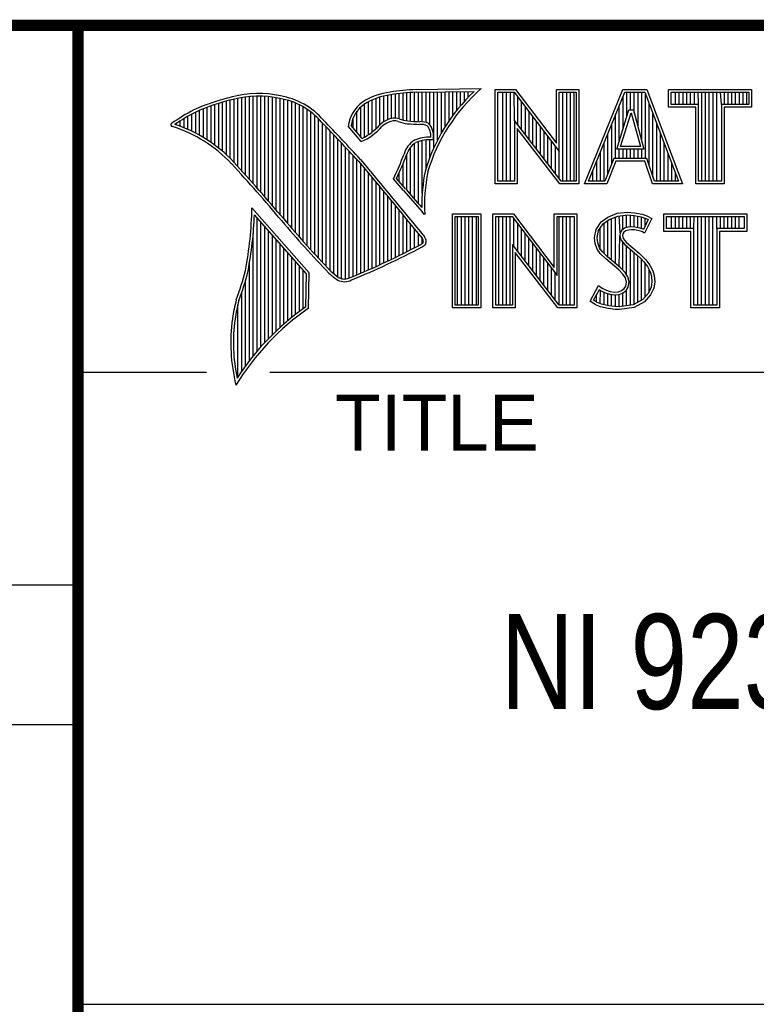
# Model space of a CAD drawing. Header units: inches. Extents: x 0 to 34, y 0 to 22.
# Tile 7 of 21: x 28.3 to 29.6, y 1.3 to 3. Entities that reach past the tile are written whole.
import ezdxf

# ---------------------------------------------------------------- set-up
doc = ezdxf.new("R2010")
doc.units = ezdxf.units.IN
doc.header["$LTSCALE"] = 1.87
doc.header["$MEASUREMENT"] = 0
doc.layers.get('0').update_dxf_attribs({"linetype": 'CONTINUOUS'})
doc.styles.get("Standard").update_dxf_attribs({"font": 'txt', "width": 0.8})

msp = doc.modelspace()

# ---------------------------------------------------------------- linework, layer by layer
at = {"color": 2, "linetype": 'CONTINUOUS'}
for p, q in [((28.3793, 3.0003), (33.5093, 3.0003)), ((28.3793, 3.0003), (28.3793, 1.2503)), ((28.9844, 2.885), (29.1009, 2.8868)), ((28.6659, 2.7474), (28.6659, 2.8695)), ((28.6727, 2.7398), (28.6727, 2.8708)), ((28.6796, 2.7323), (28.6796, 2.8719)), ((28.6865, 2.7247), (28.6865, 2.8727)), ((28.6933, 2.717), (28.6933, 2.8732)), ((28.7002, 2.7092), (28.7002, 2.8734)), ((28.707, 2.7014), (28.707, 2.8733)), ((28.7139, 2.6936), (28.7139, 2.873)), ((28.7208, 2.6856), (28.7208, 2.8724)), ((28.7276, 2.6776), (28.7276, 2.8716)), ((28.7345, 2.6696), (28.7345, 2.8704)), ((28.7414, 2.6615), (28.7414, 2.869)), ((28.913, 2.8153), (28.913, 2.8696)), ((28.9198, 2.8223), (28.9198, 2.8719)), ((28.9267, 2.8275), (28.9267, 2.8737)), ((28.9336, 2.8311), (28.9336, 2.875)), ((28.9404, 2.8335), (28.9404, 2.8759)), ((28.9473, 2.834), (28.9473, 2.8769)), ((28.9542, 2.8327), (28.9542, 2.8778)), ((28.961, 2.8306), (28.961, 2.8785)), ((28.9679, 2.8292), (28.9679, 2.8791)), ((28.9747, 2.8285), (28.9747, 2.8796)), ((28.9816, 2.828), (28.9816, 2.88)), ((28.9845, 2.8802), (29.0882, 2.8817)), ((28.9885, 2.8278), (28.9885, 2.8802)), ((28.9953, 2.8276), (28.9953, 2.8803)), ((29.0022, 2.8263), (29.0022, 2.8804)), ((29.0091, 2.822), (29.0091, 2.8805)), ((29.0159, 2.7805), (29.0159, 2.8806)), ((29.0228, 2.7947), (29.0228, 2.8807)), ((29.0297, 2.8073), (29.0297, 2.8808)), ((29.0365, 2.8188), (29.0365, 2.881)), ((29.0434, 2.8293), (29.0434, 2.8811)), ((29.0502, 2.8389), (29.0502, 2.8812)), ((29.0571, 2.8479), (29.0571, 2.8813)), ((29.064, 2.8562), (29.064, 2.8814)), ((29.0708, 2.8641), (29.0708, 2.8815)), ((29.0777, 2.8714), (29.0777, 2.8816)), ((29.1256, 2.8852), (29.1624, 2.8852)), ((29.1256, 2.7166), (29.1256, 2.8852)), ((29.1305, 2.8804), (29.16, 2.8804)), ((29.1305, 2.7215), (29.1305, 2.8804)), ((29.1395, 2.7215), (29.1395, 2.8804)), ((29.1462, 2.7215), (29.1462, 2.8804)), ((29.1529, 2.7215), (29.1529, 2.8804)), ((29.1604, 2.8299), (29.1596, 2.8804)), ((29.16, 2.8804), (29.2402, 2.7746)), ((29.1624, 2.8852), (29.2354, 2.7891)), ((29.1663, 2.8222), (29.1663, 2.872)), ((29.2354, 2.8852), (29.2754, 2.8852)), ((29.2354, 2.7891), (29.2354, 2.8852)), ((29.2402, 2.8804), (29.2705, 2.8804)), ((29.2402, 2.7746), (29.2402, 2.8804)), ((29.2469, 2.7215), (29.2469, 2.8804)), ((29.2536, 2.7215), (29.2536, 2.8804)), ((29.2603, 2.7215), (29.2603, 2.8804)), ((29.267, 2.7215), (29.267, 2.8804)), ((29.2705, 2.8804), (29.2705, 2.7215)), ((29.2754, 2.8852), (29.2754, 2.7166)), ((29.2853, 2.7167), (29.3541, 2.8851)), ((29.2926, 2.7216), (29.3574, 2.8802)), ((29.3541, 2.8851), (29.3967, 2.8851)), ((29.3543, 2.8139), (29.3543, 2.8725)), ((29.3574, 2.8802), (29.3933, 2.8802)), ((29.361, 2.8356), (29.361, 2.8802)), ((29.3677, 2.8486), (29.3677, 2.8802)), ((29.3744, 2.8428), (29.3744, 2.8802)), ((29.3811, 2.8181), (29.3811, 2.8802)), ((29.3878, 2.7935), (29.3878, 2.8802)), ((29.3933, 2.8802), (29.4535, 2.7216)), ((29.3945, 2.7618), (29.3945, 2.877)), ((29.3967, 2.8851), (29.4606, 2.7167)), ((29.4357, 2.8851), (29.584, 2.8851)), ((29.4357, 2.8537), (29.4357, 2.8851)), ((29.4406, 2.8802), (29.5791, 2.8802)), ((29.4406, 2.8586), (29.4406, 2.8802)), ((29.4482, 2.8586), (29.4482, 2.8802)), ((29.4549, 2.8586), (29.4549, 2.8802)), ((29.4616, 2.8586), (29.4616, 2.8802)), ((29.4684, 2.8586), (29.4684, 2.8802)), ((29.4751, 2.8586), (29.4751, 2.8802)), ((29.4818, 2.8586), (29.4818, 2.8802)), ((29.4892, 2.8586), (29.4885, 2.8802)), ((29.4952, 2.7216), (29.4952, 2.8802)), ((29.5019, 2.7216), (29.5019, 2.8802)), ((29.5086, 2.7216), (29.5086, 2.8802)), ((29.5153, 2.7216), (29.5153, 2.8802)), ((29.522, 2.7216), (29.522, 2.8802)), ((29.5305, 2.8586), (29.5288, 2.8802)), ((29.5355, 2.8586), (29.5355, 2.8802)), ((29.5422, 2.8586), (29.5422, 2.8802)), ((29.5489, 2.8586), (29.5489, 2.8802)), ((29.5556, 2.8586), (29.5556, 2.8802)), ((29.5623, 2.8586), (29.5623, 2.8802)), ((29.569, 2.8586), (29.569, 2.8802)), ((29.5757, 2.8586), (29.5757, 2.8802)), ((29.5791, 2.8802), (29.5791, 2.8586)), ((29.584, 2.8851), (29.584, 2.8537)), ((28.6109, 2.7952), (28.6109, 2.8535)), ((28.6178, 2.7906), (28.6178, 2.856)), ((28.6247, 2.7856), (28.6247, 2.8584)), ((28.6315, 2.7803), (28.6315, 2.8606)), ((28.6384, 2.7747), (28.6384, 2.8626)), ((28.6453, 2.7685), (28.6453, 2.8645)), ((28.6521, 2.762), (28.6521, 2.8662)), ((28.659, 2.7548), (28.659, 2.8679)), ((28.7482, 2.6533), (28.7482, 2.8677)), ((28.7551, 2.6452), (28.7551, 2.8659)), ((28.762, 2.6372), (28.762, 2.8638)), ((28.7688, 2.6293), (28.7688, 2.8611)), ((28.7757, 2.6214), (28.7757, 2.858)), ((28.7826, 2.6137), (28.7826, 2.8543)), ((28.8855, 2.8005), (28.8855, 2.854)), ((28.8924, 2.8003), (28.8924, 2.8594)), ((28.8992, 2.8044), (28.8992, 2.8634)), ((28.9061, 2.8094), (28.9061, 2.8668)), ((29.173, 2.8135), (29.173, 2.8632)), ((29.1798, 2.8048), (29.1798, 2.8543)), ((29.3475, 2.7921), (29.3475, 2.8561)), ((29.4012, 2.7485), (29.4012, 2.8593)), ((29.4843, 2.8537), (29.4357, 2.8537)), ((29.4892, 2.8586), (29.4406, 2.8586)), ((29.4843, 2.7167), (29.4843, 2.8537)), ((29.4892, 2.7216), (29.4892, 2.8586)), ((29.5791, 2.8586), (29.5305, 2.8586)), ((29.5305, 2.8586), (29.5305, 2.7216)), ((29.584, 2.8537), (29.5354, 2.8537)), ((29.5354, 2.8537), (29.5354, 2.7167)), ((28.5766, 2.8137), (28.5766, 2.8374)), ((28.5835, 2.8105), (28.5835, 2.8412)), ((28.5904, 2.8071), (28.5904, 2.8449)), ((28.5972, 2.8034), (28.5972, 2.8479)), ((28.6041, 2.7994), (28.6041, 2.8508)), ((28.7894, 2.606), (28.7894, 2.8501)), ((28.7963, 2.5985), (28.7963, 2.8451)), ((28.8031, 2.591), (28.8031, 2.8394)), ((28.8718, 2.8167), (28.8718, 2.8343)), ((28.8786, 2.8086), (28.8786, 2.8464)), ((29.1865, 2.7961), (29.1865, 2.8455)), ((29.1932, 2.7873), (29.1932, 2.8367)), ((29.3408, 2.7618), (29.3408, 2.8396)), ((29.3434, 2.7787), (29.365, 2.8486)), ((29.35, 2.7836), (29.3686, 2.8438)), ((29.365, 2.8486), (29.3728, 2.8486)), ((29.3686, 2.8438), (29.3691, 2.8438)), ((29.3691, 2.8438), (29.3854, 2.7836)), ((29.3728, 2.8486), (29.3918, 2.7787)), ((29.4079, 2.7286), (29.4079, 2.8416)), ((28.556, 2.8217), (28.556, 2.8246)), ((28.5629, 2.8193), (28.5629, 2.8291)), ((28.5698, 2.8166), (28.5698, 2.8333)), ((28.81, 2.5836), (28.81, 2.8328)), ((28.8169, 2.5762), (28.8169, 2.8253)), ((28.8237, 2.569), (28.8237, 2.8181)), ((28.8865, 2.792), (28.8631, 2.8194)), ((28.8878, 2.7979), (28.8682, 2.8209)), ((29.2438, 2.7215), (29.1604, 2.8299)), ((29.1604, 2.8299), (29.1604, 2.7215)), ((29.1999, 2.7786), (29.1999, 2.8278)), ((29.2066, 2.7699), (29.2066, 2.819)), ((29.3341, 2.752), (29.3341, 2.8232)), ((29.4147, 2.7216), (29.4147, 2.8239)), ((28.8306, 2.5618), (28.8306, 2.8109)), ((28.8375, 2.5556), (28.8375, 2.8037)), ((29.2414, 2.7166), (29.1653, 2.8156)), ((29.1653, 2.8156), (29.1653, 2.7166)), ((29.2133, 2.7612), (29.2133, 2.8101)), ((29.22, 2.7525), (29.22, 2.8013)), ((29.3274, 2.7353), (29.3274, 2.8068)), ((29.4214, 2.7216), (29.4214, 2.8063)), ((28.8443, 2.5505), (28.8443, 2.7965)), ((28.8512, 2.5472), (28.8512, 2.7893)), ((28.8581, 2.5466), (28.8581, 2.782)), ((28.9747, 2.697), (28.9747, 2.7823)), ((28.9816, 2.689), (28.9816, 2.7889)), ((28.9885, 2.6813), (28.9885, 2.7921)), ((28.9953, 2.6998), (28.9953, 2.7939)), ((29.0022, 2.7448), (29.0022, 2.795)), ((29.0091, 2.7642), (29.0091, 2.7954)), ((29.2267, 2.7437), (29.2267, 2.7924)), ((29.2334, 2.735), (29.2334, 2.7836)), ((29.3207, 2.7216), (29.3207, 2.7904)), ((29.3854, 2.7836), (29.35, 2.7836)), ((29.4281, 2.7216), (29.4281, 2.7886)), ((28.8649, 2.5483), (28.8649, 2.7748)), ((28.8718, 2.5513), (28.8718, 2.7675)), ((28.9679, 2.7053), (28.9679, 2.7699)), ((29.2402, 2.7263), (29.2402, 2.7746)), ((29.314, 2.7216), (29.314, 2.774)), ((29.3918, 2.7787), (29.3434, 2.7787)), ((29.3475, 2.7618), (29.3475, 2.7787)), ((29.3543, 2.7618), (29.3543, 2.7787)), ((29.361, 2.7618), (29.361, 2.7787)), ((29.3677, 2.7618), (29.3677, 2.7787)), ((29.3744, 2.7618), (29.3744, 2.7787)), ((29.3811, 2.7618), (29.3811, 2.7787)), ((29.3878, 2.7618), (29.3878, 2.7787)), ((29.4348, 2.7216), (29.4348, 2.7709)), ((28.8786, 2.5541), (28.8786, 2.7602)), ((28.8855, 2.557), (28.8855, 2.7523)), ((28.961, 2.7133), (28.961, 2.7519)), ((29.3073, 2.7216), (29.3073, 2.7575)), ((29.3381, 2.7618), (29.3219, 2.7216)), ((29.3414, 2.7569), (29.3252, 2.7167)), ((29.3968, 2.7618), (29.3381, 2.7618)), ((29.3933, 2.7569), (29.3414, 2.7569)), ((29.4068, 2.7167), (29.3933, 2.7569)), ((29.4103, 2.7216), (29.3968, 2.7618)), ((29.4415, 2.7216), (29.4415, 2.7532)), ((28.8924, 2.5599), (28.8924, 2.744)), ((28.8992, 2.5628), (28.8992, 2.7357)), ((28.9542, 2.7212), (28.9542, 2.7362)), ((29.3006, 2.7216), (29.3006, 2.7411)), ((29.4482, 2.7216), (29.4482, 2.7355)), ((28.9061, 2.5659), (28.9061, 2.7274)), ((28.913, 2.5689), (28.913, 2.7191)), ((28.9198, 2.5721), (28.9198, 2.7107)), ((28.962, 2.7048), (28.9438, 2.7257)), ((28.9657, 2.7079), (28.9496, 2.7264)), ((29.1653, 2.7166), (29.1256, 2.7166)), ((29.1604, 2.7215), (29.1305, 2.7215)), ((29.2754, 2.7166), (29.2414, 2.7166)), ((29.2705, 2.7215), (29.2438, 2.7215)), ((29.3252, 2.7167), (29.2853, 2.7167)), ((29.3219, 2.7216), (29.2926, 2.7216)), ((29.4606, 2.7167), (29.4068, 2.7167)), ((29.4535, 2.7216), (29.4103, 2.7216)), ((29.5354, 2.7167), (29.4843, 2.7167)), ((29.5305, 2.7216), (29.4892, 2.7216)), ((28.9267, 2.5752), (28.9267, 2.7024)), ((28.9336, 2.5784), (28.9336, 2.6941)), ((28.9404, 2.5817), (28.9404, 2.6858)), ((28.9473, 2.585), (28.9473, 2.6775)), ((28.7934, 2.5573), (28.6909, 2.6738)), ((28.7886, 2.5555), (28.6954, 2.6613)), ((28.9542, 2.5884), (28.9542, 2.6692)), ((28.961, 2.5918), (28.961, 2.6609)), ((28.9997, 2.6619), (28.9953, 2.6667)), ((29.0492, 2.6631), (29.1, 2.6631)), ((29.0492, 2.4947), (29.0492, 2.6631)), ((29.0541, 2.6583), (29.0951, 2.6583)), ((29.0541, 2.4996), (29.0541, 2.6583)), ((29.0587, 2.4996), (29.0587, 2.6583)), ((29.0654, 2.4996), (29.0654, 2.6583)), ((29.0721, 2.4996), (29.0721, 2.6583)), ((29.0788, 2.4996), (29.0788, 2.6583)), ((29.0855, 2.4996), (29.0855, 2.6583)), ((29.0922, 2.4996), (29.0922, 2.6583)), ((29.0951, 2.6583), (29.0951, 2.4996)), ((29.1, 2.6631), (29.1, 2.4947)), ((29.1218, 2.6633), (29.1586, 2.6633)), ((29.1218, 2.4947), (29.1218, 2.6633)), ((29.1267, 2.6584), (29.1562, 2.6584)), ((29.1267, 2.4996), (29.1267, 2.6584)), ((29.1325, 2.4996), (29.1325, 2.6584)), ((29.1392, 2.4996), (29.1392, 2.6584)), ((29.1459, 2.4996), (29.1459, 2.6584)), ((29.1526, 2.4996), (29.1526, 2.6584)), ((29.1562, 2.6584), (29.2364, 2.5527)), ((29.1586, 2.6633), (29.2315, 2.5672)), ((29.2315, 2.6633), (29.2716, 2.6633)), ((29.2315, 2.5672), (29.2315, 2.6633)), ((29.2364, 2.6584), (29.2667, 2.6584)), ((29.2364, 2.5527), (29.2364, 2.6584)), ((29.2399, 2.4996), (29.2399, 2.6584)), ((29.2466, 2.4996), (29.2466, 2.6584)), ((29.2533, 2.4996), (29.2533, 2.6584)), ((29.26, 2.4996), (29.26, 2.6584)), ((29.2667, 2.6584), (29.2667, 2.4996)), ((29.2716, 2.6633), (29.2716, 2.4947)), ((29.3269, 2.6572), (29.3437, 2.6639)), ((29.3293, 2.6529), (29.3449, 2.6591)), ((29.3406, 2.5743), (29.3406, 2.6574)), ((29.3437, 2.6639), (29.3623, 2.6659)), ((29.3449, 2.6591), (29.3624, 2.661)), ((29.3491, 2.6288), (29.3473, 2.6594)), ((29.354, 2.635), (29.354, 2.6601)), ((29.3607, 2.6382), (29.3607, 2.6608)), ((29.3623, 2.6659), (29.3747, 2.665)), ((29.3624, 2.661), (29.374, 2.6602)), ((29.3674, 2.6394), (29.3674, 2.6607)), ((29.374, 2.6602), (29.387, 2.6574)), ((29.3741, 2.6393), (29.3741, 2.6602)), ((29.3747, 2.665), (29.3883, 2.6622)), ((29.3808, 2.6381), (29.3808, 2.6588)), ((29.387, 2.6574), (29.3949, 2.6547)), ((29.3883, 2.6622), (29.3967, 2.6593)), ((29.3967, 2.6593), (29.406, 2.6549)), ((29.4272, 2.6631), (29.5755, 2.6631)), ((29.4272, 2.6317), (29.4272, 2.6631)), ((29.432, 2.6583), (29.5706, 2.6583)), ((29.432, 2.6366), (29.432, 2.6583)), ((29.4412, 2.6366), (29.4412, 2.6583)), ((29.4479, 2.6366), (29.4479, 2.6583)), ((29.4547, 2.6366), (29.4547, 2.6583)), ((29.4614, 2.6366), (29.4614, 2.6583)), ((29.4681, 2.6366), (29.4681, 2.6583)), ((29.4748, 2.6366), (29.4748, 2.6583)), ((29.4807, 2.6366), (29.4815, 2.6583)), ((29.4882, 2.4996), (29.4882, 2.6583)), ((29.4949, 2.4996), (29.4949, 2.6583)), ((29.5016, 2.4996), (29.5016, 2.6583)), ((29.5083, 2.4996), (29.5083, 2.6583)), ((29.5151, 2.4996), (29.5151, 2.6583)), ((29.522, 2.6366), (29.5218, 2.6583)), ((29.5285, 2.6366), (29.5285, 2.6583)), ((29.5352, 2.6366), (29.5352, 2.6583)), ((29.5419, 2.6366), (29.5419, 2.6583)), ((29.5486, 2.6366), (29.5486, 2.6583)), ((29.5553, 2.6366), (29.5553, 2.6583)), ((29.562, 2.6366), (29.562, 2.6583)), ((29.5706, 2.6583), (29.5706, 2.6366)), ((29.5755, 2.6631), (29.5755, 2.6317)), ((28.7002, 2.4174), (28.7002, 2.6559)), ((28.707, 2.4253), (28.707, 2.6481)), ((28.7139, 2.4329), (28.7139, 2.6403)), ((28.9679, 2.5953), (28.9679, 2.6526)), ((28.9747, 2.5988), (28.9747, 2.6443)), ((29.1593, 2.6044), (29.1593, 2.6543)), ((29.1661, 2.5957), (29.1661, 2.6454)), ((29.3061, 2.6352), (29.315, 2.6485)), ((29.3107, 2.6333), (29.3186, 2.6451)), ((29.315, 2.6485), (29.3269, 2.6572)), ((29.3186, 2.6451), (29.3293, 2.6529)), ((29.3204, 2.5922), (29.3204, 2.6464)), ((29.3271, 2.5855), (29.3271, 2.6513)), ((29.3338, 2.5799), (29.3338, 2.6547)), ((29.3875, 2.6364), (29.3875, 2.6573)), ((29.3994, 2.6526), (29.3907, 2.6353)), ((29.406, 2.6549), (29.3927, 2.6283)), ((29.3942, 2.6423), (29.3942, 2.655)), ((29.3949, 2.6547), (29.3994, 2.6526)), ((28.6933, 2.4092), (28.6933, 2.6277)), ((28.7208, 2.4401), (28.7208, 2.6325)), ((28.7276, 2.447), (28.7276, 2.6247)), ((28.9816, 2.6024), (28.9816, 2.636)), ((28.9885, 2.606), (28.9885, 2.6277)), ((29.1728, 2.587), (29.1728, 2.6366)), ((29.1795, 2.5783), (29.1795, 2.6277)), ((29.3032, 2.6208), (29.3061, 2.6352)), ((29.3081, 2.6205), (29.3107, 2.6333)), ((29.3137, 2.5989), (29.3137, 2.6378)), ((29.3473, 2.5687), (29.3486, 2.6239)), ((29.3491, 2.6288), (29.3486, 2.6239)), ((29.3486, 2.6239), (29.3502, 2.6168)), ((29.3523, 2.6337), (29.3491, 2.6288)), ((29.3569, 2.6371), (29.3523, 2.6337)), ((29.3539, 2.6271), (29.3536, 2.6242)), ((29.3536, 2.6242), (29.3547, 2.619)), ((29.3559, 2.6303), (29.3539, 2.6271)), ((29.3591, 2.6326), (29.3559, 2.6303)), ((29.363, 2.6389), (29.3569, 2.6371)), ((29.364, 2.6341), (29.3591, 2.6326)), ((29.3691, 2.6395), (29.363, 2.6389)), ((29.3692, 2.6347), (29.364, 2.6341)), ((29.3753, 2.6392), (29.3691, 2.6395)), ((29.3747, 2.6344), (29.3692, 2.6347)), ((29.3834, 2.6326), (29.3747, 2.6344)), ((29.3846, 2.6374), (29.3753, 2.6392)), ((29.388, 2.6312), (29.3834, 2.6326)), ((29.3901, 2.6357), (29.3846, 2.6374)), ((29.3927, 2.6283), (29.388, 2.6312)), ((29.3907, 2.6353), (29.3901, 2.6357)), ((29.4758, 2.6317), (29.4272, 2.6317)), ((29.4807, 2.6366), (29.432, 2.6366)), ((29.4758, 2.4947), (29.4758, 2.6317)), ((29.4807, 2.4996), (29.4807, 2.6366)), ((29.5706, 2.6366), (29.522, 2.6366)), ((29.522, 2.6366), (29.522, 2.4996)), ((29.5755, 2.6317), (29.5268, 2.6317)), ((29.5268, 2.6317), (29.5268, 2.4947)), ((28.7345, 2.4537), (28.7345, 2.6169)), ((28.7414, 2.46), (28.7414, 2.6091)), ((28.9953, 2.6099), (28.9953, 2.6194)), ((29.24, 2.4996), (29.1566, 2.608)), ((29.1566, 2.608), (29.1566, 2.4996)), ((29.1862, 2.5695), (29.1862, 2.6189)), ((29.1929, 2.5608), (29.1929, 2.6101)), ((29.3043, 2.6098), (29.3032, 2.6208)), ((29.3081, 2.5999), (29.3043, 2.6098)), ((29.3091, 2.6109), (29.3081, 2.6205)), ((29.3124, 2.6022), (29.3091, 2.6109)), ((29.3502, 2.6168), (29.3573, 2.608)), ((29.354, 2.5624), (29.354, 2.6122)), ((29.3547, 2.619), (29.3608, 2.6115)), ((29.3573, 2.608), (29.3798, 2.5894)), ((29.3607, 2.5541), (29.3607, 2.6052)), ((29.3608, 2.6115), (29.3831, 2.593)), ((28.7482, 2.4662), (28.7482, 2.6013)), ((28.7551, 2.472), (28.7551, 2.5935)), ((29.2376, 2.4947), (29.1615, 2.5937)), ((29.1615, 2.5937), (29.1615, 2.4947)), ((29.1996, 2.5521), (29.1996, 2.6012)), ((29.2063, 2.5434), (29.2063, 2.5924)), ((29.3133, 2.5924), (29.3081, 2.5999)), ((29.3171, 2.5955), (29.3124, 2.6022)), ((29.3234, 2.5823), (29.3133, 2.5924)), ((29.3211, 2.5915), (29.3171, 2.5955)), ((29.3267, 2.5859), (29.3211, 2.5915)), ((29.3674, 2.4994), (29.3674, 2.5997)), ((29.3741, 2.5003), (29.3741, 2.5941)), ((29.3798, 2.5894), (29.3857, 2.5835)), ((29.3808, 2.5048), (29.3808, 2.5884)), ((29.3831, 2.593), (29.3892, 2.5869)), ((28.6865, 2.4005), (28.6865, 2.5745)), ((28.762, 2.4777), (28.762, 2.5857)), ((28.7688, 2.4831), (28.7688, 2.5779)), ((28.7757, 2.4884), (28.7757, 2.5701)), ((29.213, 2.5346), (29.213, 2.5835)), ((29.2197, 2.5259), (29.2197, 2.5747)), ((29.3466, 2.5629), (29.3234, 2.5823)), ((29.3499, 2.5665), (29.3267, 2.5859)), ((29.3857, 2.5835), (29.3916, 2.5773)), ((29.3875, 2.5074), (29.3875, 2.5816)), ((29.3892, 2.5869), (29.3953, 2.5805)), ((29.3916, 2.5773), (29.3981, 2.5689)), ((29.3942, 2.5148), (29.3942, 2.5739)), ((29.3953, 2.5805), (29.4022, 2.5715)), ((29.4022, 2.5715), (29.4074, 2.5611)), ((28.7826, 2.4934), (28.7826, 2.5623)), ((28.7875, 2.4969), (28.7886, 2.5555)), ((28.7923, 2.4943), (28.7934, 2.5573)), ((29.2265, 2.5172), (29.2265, 2.5658)), ((29.2332, 2.5085), (29.2332, 2.557)), ((29.3542, 2.5553), (29.3466, 2.5629)), ((29.358, 2.5584), (29.3499, 2.5665)), ((29.3585, 2.5484), (29.3542, 2.5553)), ((29.363, 2.5504), (29.358, 2.5584)), ((29.3981, 2.5689), (29.4029, 2.5593)), ((29.401, 2.5222), (29.401, 2.5632)), ((29.4029, 2.5593), (29.4052, 2.5518)), ((29.4052, 2.5518), (29.406, 2.5416)), ((29.4074, 2.5611), (29.4101, 2.5527)), ((29.4101, 2.5527), (29.4109, 2.5414)), ((28.6796, 2.3913), (28.6796, 2.5443)), ((29.2954, 2.507), (29.3104, 2.5348)), ((29.3104, 2.5348), (29.3168, 2.5301)), ((29.3605, 2.5411), (29.3585, 2.5484)), ((29.3591, 2.5339), (29.3605, 2.5411)), ((29.3655, 2.5413), (29.363, 2.5504)), ((29.3637, 2.5321), (29.3655, 2.5413)), ((29.406, 2.5416), (29.4045, 2.5318)), ((29.4109, 2.5414), (29.4092, 2.5304)), ((28.6727, 2.3817), (28.6727, 2.5223)), ((29.3018, 2.5086), (29.3121, 2.5275)), ((29.307, 2.505), (29.307, 2.5182)), ((29.3121, 2.5275), (29.3142, 2.526)), ((29.3137, 2.5019), (29.3142, 2.526)), ((29.3142, 2.526), (29.3213, 2.5224)), ((29.3168, 2.5301), (29.3232, 2.527)), ((29.3204, 2.5005), (29.3204, 2.5227)), ((29.3213, 2.5224), (29.3305, 2.5193)), ((29.3232, 2.527), (29.3316, 2.5241)), ((29.3271, 2.499), (29.3271, 2.5204)), ((29.3305, 2.5193), (29.339, 2.5183)), ((29.3316, 2.5241), (29.3391, 2.5232)), ((29.3338, 2.498), (29.3338, 2.5189)), ((29.339, 2.5183), (29.3472, 2.519)), ((29.3391, 2.5232), (29.346, 2.5238)), ((29.3406, 2.497), (29.3406, 2.5181)), ((29.346, 2.5238), (29.3513, 2.5258)), ((29.3472, 2.519), (29.3536, 2.5215)), ((29.3473, 2.4968), (29.3473, 2.519)), ((29.3513, 2.5258), (29.3562, 2.5293)), ((29.3536, 2.5215), (29.3598, 2.5258)), ((29.354, 2.4977), (29.354, 2.5216)), ((29.3562, 2.5293), (29.3591, 2.5339)), ((29.3598, 2.5258), (29.3637, 2.5321)), ((29.3607, 2.4985), (29.3607, 2.5265)), ((29.3995, 2.5207), (29.3896, 2.5097)), ((29.4037, 2.518), (29.3927, 2.5058)), ((29.4045, 2.5318), (29.3995, 2.5207)), ((29.4092, 2.5304), (29.4037, 2.518)), ((28.6659, 2.3715), (28.6659, 2.501)), ((29.0951, 2.4996), (29.0541, 2.4996)), ((29.1566, 2.4996), (29.1267, 2.4996)), ((29.2667, 2.4996), (29.24, 2.4996)), ((29.3049, 2.5006), (29.2954, 2.507)), ((29.3072, 2.5049), (29.3018, 2.5086)), ((29.3142, 2.4968), (29.3049, 2.5006)), ((29.3156, 2.5015), (29.3072, 2.5049)), ((29.3287, 2.4988), (29.3156, 2.5015)), ((29.3726, 2.5001), (29.3475, 2.4968)), ((29.3896, 2.5097), (29.3726, 2.5001)), ((29.3927, 2.5058), (29.3741, 2.4954)), ((29.522, 2.4996), (29.4807, 2.4996)), ((29.1, 2.4947), (29.0492, 2.4947)), ((29.1615, 2.4947), (29.1218, 2.4947)), ((29.2716, 2.4947), (29.2376, 2.4947)), ((29.3278, 2.4939), (29.3142, 2.4968)), ((29.3394, 2.4922), (29.3278, 2.4939)), ((29.3398, 2.4971), (29.3287, 2.4988)), ((29.3478, 2.4919), (29.3394, 2.4922)), ((29.3475, 2.4968), (29.3398, 2.4971)), ((29.3741, 2.4954), (29.3478, 2.4919)), ((29.5268, 2.4947), (29.4758, 2.4947)), ((28.38, 2.38), (28.61, 2.38)), ((28.7231, 2.38), (33.5, 2.38)), ((25.58, 2), (28.38, 2)), ((25.58, 1.75), (28.38, 1.75)), ((28.3793, 1.2503), (33.5093, 1.2503))]:
    msp.add_line(p, q, dxfattribs=at)
at = {"color": 7, "linetype": 'CONTINUOUS', "const_width": 0.02}
for points in [[(25.58, 3), (33.5, 3)], [(28.38, 3), (28.38, 0.5)]]:
    msp.add_lwpolyline(points, dxfattribs=at)
at = {"color": 2, "linetype": 'CONTINUOUS'}
for centre, radius, start, end in [((29.3103, 2.6468), 0.3185, 131.1194, 163.4134), ((28.7308, 2.5386), 0.3417, 102.6162, 114.8514), ((28.7025, 2.6998), 0.1784, 77.2812, 105.0674), ((28.7025, 2.6998), 0.1736, 77.2325, 105.1014), ((28.7213, 2.7479), 0.1227, 40.1648, 80.8423), ((28.7213, 2.7479), 0.1276, 40.2336, 80.7738), ((28.9506, 2.7677), 0.1134, 96.3007, 123.1683), ((28.9506, 2.7677), 0.1086, 96.2448, 123.1265), ((29.0012, 2.475), 0.4104, 92.3477, 98.8369), ((29.0012, 2.475), 0.4056, 92.3565, 98.8522), ((29.3103, 2.6468), 0.3233, 133.4016, 163.4573), ((28.7308, 2.5386), 0.3369, 102.5985, 114.8293), ((28.9233, 2.8131), 0.0605, 125.0326, 174.0473), ((28.9233, 2.8131), 0.0556, 125.1127, 171.9558), ((28.7753, 2.4938), 0.4018, 117.9346, 124.569), ((28.7753, 2.4938), 0.3969, 117.9533, 124.0367), ((28.9458, 2.807), 0.0271, 72.6167, 117.3893), ((28.5489, 2.822), 0.00299, 121.3524, 265.803), ((28.4751, 2.5845), 0.2458, 43.1667, 72.5704), ((28.4751, 2.5845), 0.2507, 43.1667, 71.8499), ((21.1581, -4.5074), 10.6031, 43.24659, 43.76754), ((21.1581, -4.5074), 10.6079, 43.24574, 43.76673), ((28.8427, 2.8903), 0.1076, 293.9922, 318.4433), ((28.8427, 2.8903), 0.1028, 295.9955, 318.5906), ((28.9521, 2.7868), 0.048, 112.9192, 132.2696), ((28.9521, 2.7868), 0.0432, 112.6635, 131.9293), ((28.9458, 2.807), 0.0222, 72.9386, 117.864), ((28.9776, 2.8958), 0.0722, 249.5553, 263.1674), ((28.9776, 2.8958), 0.0673, 249.4421, 263.134), ((28.9951, 3.0772), 0.2544, 264.112, 269.1019), ((28.9951, 3.0772), 0.2495, 264.1212, 269.0704), ((28.9924, 2.7937), 0.0341, 64.4657, 92.2507), ((28.9924, 2.7937), 0.0292, 66.3199, 92.502), ((28.9831, 2.8025), 0.0276, 355.2993, 40.45), ((28.9831, 2.8025), 0.0325, 347.1186, 42.4046), ((29.0102, 2.7231), 0.0771, 89.6555, 111.8728), ((29.0054, 2.7573), 0.0444, 122.696, 163.5009), ((29.0054, 2.7573), 0.0396, 123.3504, 163.7172), ((29.0102, 2.7231), 0.0723, 86.3771, 111.5055), ((28.547, 2.9226), 0.443, 333.6071, 339.8417), ((28.547, 2.9226), 0.4478, 334.0205, 339.8621), ((26.652, 0.9006), 2.7324, 39.9155, 42.7665), ((129.7875, 86.0025), 130.8121, 219.521915, 219.600266), ((129.7875, 86.0025), 130.8073, 219.521847, 219.600368), ((29.3273, 2.6768), 0.3327, 169.238, 180.3751), ((29.3273, 2.6768), 0.3279, 169.2806, 182.6074), ((29.5269, 3.164), 0.728, 219.1094, 223.0893), ((29.5269, 3.164), 0.7231, 219.1028, 222.5928), ((28.0416, 2.6849), 0.6494, 349.0855, 359.0208), ((28.0416, 2.6849), 0.6542, 349.0755, 357.9397), ((30.1411, 3.8249), 1.8249, 220.0426, 224.0118), ((30.1411, 3.8249), 1.8201, 220.0428, 224.0077), ((28.9714, 2.6031), 0.0338, 24.6833, 34.3208), ((28.389, 3.7322), 1.2758, 291.9868, 298.2489), ((28.9805, 2.6304), 0.0253, 299.2554, 311.2666), ((28.9805, 2.6304), 0.0301, 299.1713, 314.8064), ((28.9714, 2.6031), 0.0289, 26.3669, 33.8971), ((28.9692, 2.6145), 0.0281, 353.6896, 3.0529), ((28.9692, 2.6145), 0.033, 350.4808, 4.7809), ((28.389, 3.7322), 1.2806, 291.9989, 298.2507), ((28.2599, 2.6636), 0.4315, 339.0707, 346.3663), ((28.2599, 2.6636), 0.4364, 339.1089, 346.3814), ((28.9081, 2.6424), 0.1167, 227.0935, 236.9215), ((28.9081, 2.6424), 0.1118, 227.1594, 236.7882), ((28.8564, 2.568), 0.0263, 242.8488, 298.0515), ((28.8564, 2.568), 0.0215, 243.4895, 298.6992), ((29.0668, 2.4083), 0.4163, 165.9357, 170.6856), ((29.0668, 2.4083), 0.4115, 165.9758, 170.6758), ((29.0517, 2.1188), 0.4564, 124.643, 148.5565), ((29.0517, 2.1188), 0.4613, 124.9511, 147.0981), ((28.9728, 2.4332), 0.3197, 172.3562, 193.7958), ((28.9728, 2.4332), 0.3149, 172.369, 191.6868)]:
    msp.add_arc(centre, radius, start, end, dxfattribs=at)
at = {"color": 7, "linetype": 'CONTINUOUS'}
msp.add_arc((26.6525, 0.9011), 2.7269, 39.915, 42.7661, dxfattribs=at)

# ---------------------------------------------------------------- texts
at = {"color": 2, "linetype": 'CONTINUOUS'}
msp.add_text('TITLE', height=0.1, dxfattribs=at).set_placement((28.8397, 2.2397))
at = {"color": 7, "linetype": 'CONTINUOUS', "insert": (30.9443, 1.9478), "char_height": 0.17, "width": 4.896, "attachment_point": 2}
msp.add_mtext('NI 9235-6 ,8 CHANNEL QUARTER-BRIDGE \\PINPUT, 8MSOP,H=.043IN', dxfattribs=at)

doc.saveas('drawing.dxf')
